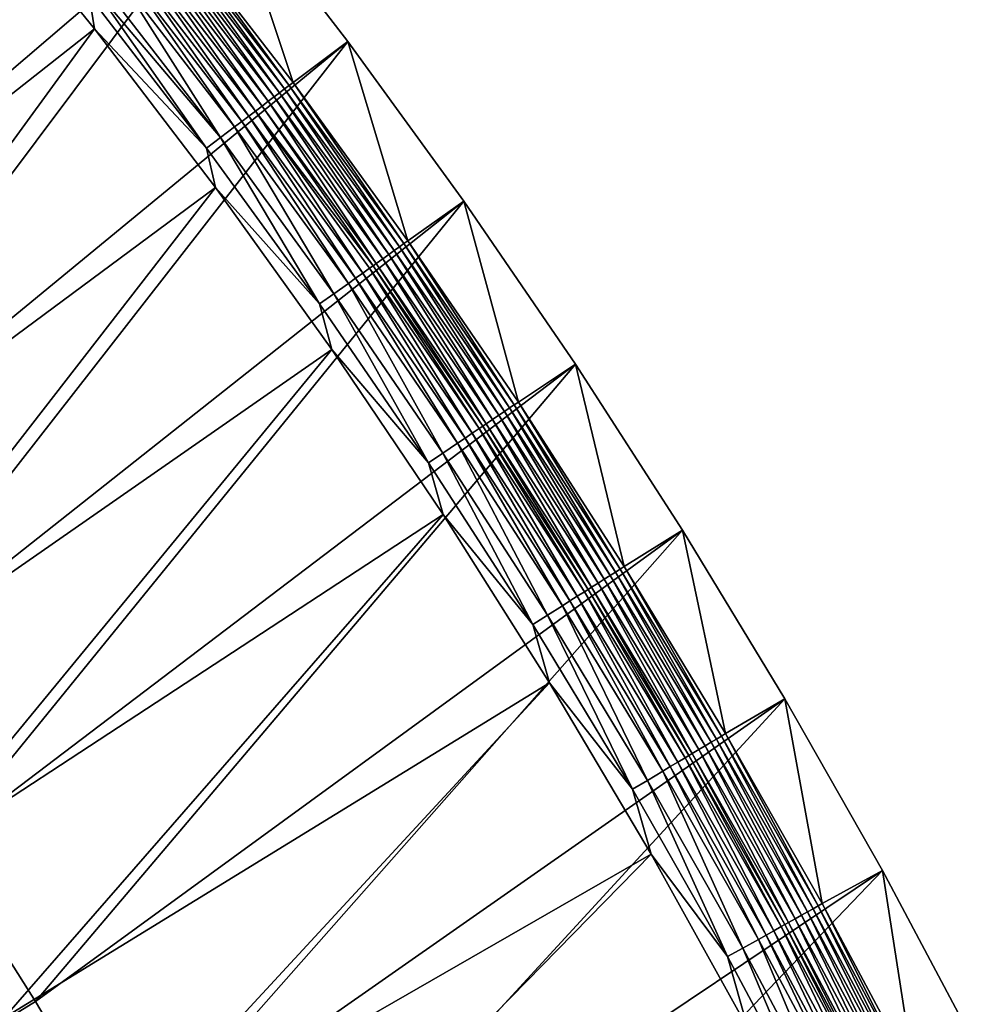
# Model space of a CAD drawing. Header units: metres. Extents: x 1030 to 1344, y -356 to -42.
# Tile 10 of 12: x 1255 to 1317, y -264 to -199. Entities that reach past the tile are written whole.
import ezdxf

# ---------------------------------------------------------------- set-up
doc = ezdxf.new("R2010")
doc.units = ezdxf.units.M

msp = doc.modelspace()

# ---------------------------------------------------------------- linework, layer by layer
at = {"layer": 'None'}
for points in [[(1260.011841, -180.497177, 0.005715), (1220.837036, -215.340424, -30.250669), (1251.530884, -170.701477, 0.005715)], [(1220.837036, -215.340424, -30.250669), (1251.530884, -170.701477, 0.005715), (1260.011841, -180.497177, 0.005715)], [(1228.352905, -224.615967, -30.250669), (1220.837036, -215.340424, -30.250669), (1260.011841, -180.497177, 0.005715)], [(1228.352905, -224.615967, -30.250669), (1220.837036, -215.340424, -30.250669), (1260.011841, -180.497177, 0.005715)], [(1268.210693, -190.53009, 0.005715), (1228.352905, -224.615967, -30.250669), (1260.011841, -180.497177, 0.005715)], [(1228.352905, -224.615967, -30.250669), (1260.011841, -180.497177, 0.005715), (1268.210693, -190.53009, 0.005715)], [(1259.494751, -199.977737, 9.996095), (1251.251221, -189.810379, 9.996095), (1226.472656, -225.951859, -14.260289)], [(1251.251221, -189.810379, 9.996095), (1259.494751, -199.977737, 9.996095), (1259.129517, -197.788177, 10.480628)], [(1235.592041, -234.108917, -30.250669), (1228.352905, -224.615967, -30.250669), (1268.210693, -190.53009, 0.005715)], [(1235.592041, -234.108917, -30.250669), (1228.352905, -224.615967, -30.250669), (1268.210693, -190.53009, 0.005715)], [(1276.12207, -200.79129, 0.005715), (1235.592041, -234.108917, -30.250669), (1268.210693, -190.53009, 0.005715)], [(1235.592041, -234.108917, -30.250669), (1268.210693, -190.53009, 0.005715), (1276.12207, -200.79129, 0.005715)], [(1268.210693, -190.53009, 0.005715), (1264.69043, -193.333145, 7.799943), (1272.523926, -203.493835, 7.799943)], [(1276.12207, -200.79129, 0.005715), (1268.210693, -190.53009, 0.005715), (1272.523926, -203.493835, 7.799943)], [(1263.829224, -194.022583, 9.178522), (1271.643066, -204.160278, 9.178529), (1264.150146, -193.765549, 8.755349)], [(1264.150146, -193.765549, 8.755349), (1271.971191, -203.911987, 8.755338), (1264.438232, -193.534897, 8.294526)], [(1271.643066, -204.160278, 9.178529), (1271.971191, -203.911987, 8.755338), (1264.150146, -193.765549, 8.755349)], [(1272.265747, -203.689102, 8.294525), (1264.69043, -193.333145, 7.799943), (1264.438232, -193.534897, 8.294526)], [(1271.971191, -203.911987, 8.755338), (1272.265747, -203.689102, 8.294525), (1264.438232, -193.534897, 8.294526)], [(1272.265747, -203.689102, 8.294525), (1272.523926, -203.493835, 7.799943), (1264.69043, -193.333145, 7.799943)], [(1263.100098, -194.606674, 9.895089), (1270.897949, -204.724243, 9.895093), (1263.478149, -194.303772, 9.559807)], [(1263.478149, -194.303772, 9.559807), (1271.284302, -204.431808, 9.559833), (1263.829224, -194.022583, 9.178522)], [(1270.897949, -204.724243, 9.895093), (1271.284302, -204.431808, 9.559833), (1263.478149, -194.303772, 9.559807)], [(1271.284302, -204.431808, 9.559833), (1271.643066, -204.160278, 9.178529), (1263.829224, -194.022583, 9.178522)], [(1262.277222, -195.26593, 10.415193), (1270.057373, -205.36058, 10.415186), (1262.698486, -194.928436, 10.181062)], [(1262.698486, -194.928436, 10.181062), (1270.487671, -205.034836, 10.181039), (1263.100098, -194.606674, 9.895089)], [(1270.057373, -205.36058, 10.415186), (1270.487671, -205.034836, 10.181039), (1262.698486, -194.928436, 10.181062)], [(1270.487671, -205.034836, 10.181039), (1270.897949, -204.724243, 9.895093), (1263.100098, -194.606674, 9.895089)], [(1261.392212, -195.975082, 10.71965), (1269.153442, -206.044922, 10.719651), (1261.840454, -195.615921, 10.595307)], [(1261.840454, -195.615921, 10.595307), (1269.611206, -205.698334, 10.595323), (1262.277222, -195.26593, 10.415193)], [(1269.153442, -206.044922, 10.719651), (1269.611206, -205.698334, 10.595323), (1261.840454, -195.615921, 10.595307)], [(1269.611206, -205.698334, 10.595323), (1270.057373, -205.36058, 10.415186), (1262.277222, -195.26593, 10.415193)], [(1260.021606, -197.073395, 10.748107), (1267.753662, -207.104752, 10.748099), (1260.936768, -196.340042, 10.787012)], [(1260.936768, -196.340042, 10.787012), (1268.688354, -206.397095, 10.786997), (1261.392212, -195.975082, 10.71965)], [(1267.753662, -207.104752, 10.748099), (1268.688354, -206.397095, 10.786997), (1260.936768, -196.340042, 10.787012)], [(1268.688354, -206.397095, 10.786997), (1269.153442, -206.044922, 10.719651), (1261.392212, -195.975082, 10.71965)], [(1259.129517, -197.788177, 10.480628), (1266.842529, -207.79451, 10.480633), (1259.570557, -197.434799, 10.642332)], [(1260.021606, -197.073395, 10.748107), (1259.570557, -197.434799, 10.642332), (1267.753662, -207.104752, 10.748099)], [(1259.570557, -197.434799, 10.642332), (1266.842529, -207.79451, 10.480633), (1267.753662, -207.104752, 10.748099)], [(1259.129517, -197.788177, 10.480628), (1259.494751, -199.977737, 9.996095), (1266.842529, -207.79451, 10.480633)], [(1259.494751, -199.977737, 9.996095), (1226.472656, -225.951859, -14.260289), (1233.661743, -235.373825, -14.260289)], [(1267.432129, -210.379822, 9.996095), (1259.494751, -199.977737, 9.996095), (1233.661743, -235.373825, -14.260289)], [(1259.494751, -199.977737, 9.996095), (1267.432129, -210.379822, 9.996095), (1266.842529, -207.79451, 10.480633)], [(1242.549805, -243.810043, -30.250669), (1235.592041, -234.108917, -30.250669), (1276.12207, -200.79129, 0.005715)], [(1242.549805, -243.810043, -30.250669), (1235.592041, -234.108917, -30.250669), (1276.12207, -200.79129, 0.005715)], [(1283.740723, -211.271652, 0.005715), (1242.549805, -243.810043, -30.250669), (1276.12207, -200.79129, 0.005715)], [(1242.549805, -243.810043, -30.250669), (1276.12207, -200.79129, 0.005715), (1283.740723, -211.271652, 0.005715)], [(1276.12207, -200.79129, 0.005715), (1272.523926, -203.493835, 7.799943), (1280.067749, -213.871536, 7.799943)], [(1283.740723, -211.271652, 0.005715), (1276.12207, -200.79129, 0.005715), (1280.067749, -213.871536, 7.799943)], [(1279.803589, -214.060165, 8.294523), (1272.523926, -203.493835, 7.799943), (1272.265747, -203.689102, 8.294525)], [(1279.803589, -214.060165, 8.294523), (1280.067749, -213.871536, 7.799943), (1272.523926, -203.493835, 7.799943)], [(1271.971191, -203.911987, 8.755338), (1271.643066, -204.160278, 9.178529), (1279.167847, -214.514359, 9.178535)], [(1271.971191, -203.911987, 8.755338), (1279.502686, -214.27507, 8.755325), (1272.265747, -203.689102, 8.294525)], [(1279.502686, -214.27507, 8.755325), (1271.971191, -203.911987, 8.755338), (1279.167847, -214.514359, 9.178535)], [(1279.502686, -214.27507, 8.755325), (1279.803589, -214.060165, 8.294523), (1272.265747, -203.689102, 8.294525)], [(1270.897949, -204.724243, 9.895093), (1270.487671, -205.034836, 10.181039), (1277.988647, -215.356918, 10.181016)], [(1271.284302, -204.431808, 9.559833), (1270.897949, -204.724243, 9.895093), (1278.407349, -215.057724, 9.895097)], [(1278.407349, -215.057724, 9.895097), (1270.897949, -204.724243, 9.895093), (1277.988647, -215.356918, 10.181016)], [(1271.643066, -204.160278, 9.178529), (1271.284302, -204.431808, 9.559833), (1278.801758, -214.775986, 9.559857)], [(1278.801758, -214.775986, 9.559857), (1271.284302, -204.431808, 9.559833), (1278.407349, -215.057724, 9.895097)], [(1279.167847, -214.514359, 9.178535), (1271.643066, -204.160278, 9.178529), (1278.801758, -214.775986, 9.559857)], [(1270.057373, -205.36058, 10.415186), (1269.611206, -205.698334, 10.595323), (1277.094604, -215.995941, 10.595339)], [(1270.487671, -205.034836, 10.181039), (1270.057373, -205.36058, 10.415186), (1277.771484, -215.512161, 10.304702)], [(1277.549683, -215.670654, 10.415179), (1270.057373, -205.36058, 10.415186), (1277.094604, -215.995941, 10.595339)], [(1277.771484, -215.512161, 10.304702), (1270.057373, -205.36058, 10.415186), (1277.549683, -215.670654, 10.415179)], [(1277.988647, -215.356918, 10.181016), (1270.487671, -205.034836, 10.181039), (1277.771484, -215.512161, 10.304702)], [(1269.153442, -206.044922, 10.719651), (1268.688354, -206.397095, 10.786997), (1276.152954, -216.668869, 10.786983)], [(1269.611206, -205.698334, 10.595323), (1269.153442, -206.044922, 10.719651), (1276.627563, -216.329727, 10.719653)], [(1276.627563, -216.329727, 10.719653), (1269.153442, -206.044922, 10.719651), (1276.152954, -216.668869, 10.786983)], [(1277.094604, -215.995941, 10.595339), (1269.611206, -205.698334, 10.595323), (1276.627563, -216.329727, 10.719653)], [(1268.688354, -206.397095, 10.786997), (1267.753662, -207.104752, 10.748099), (1275.199463, -217.350342, 10.748091)], [(1268.688354, -206.397095, 10.786997), (1275.199463, -217.350342, 10.748091), (1276.152954, -216.668869, 10.786983)], [(1267.753662, -207.104752, 10.748099), (1266.842529, -207.79451, 10.480633), (1274.269897, -218.014633, 10.480638)], [(1267.753662, -207.104752, 10.748099), (1274.269897, -218.014633, 10.480638), (1275.199463, -217.350342, 10.748091)], [(1266.842529, -207.79451, 10.480633), (1267.432129, -210.379822, 9.996095), (1274.269897, -218.014633, 10.480638)], [(1267.432129, -210.379822, 9.996095), (1233.661743, -235.373825, -14.260289), (1240.573608, -245.004364, -14.260289)], [(1275.058716, -221.005905, 9.996095), (1267.432129, -210.379822, 9.996095), (1240.573608, -245.004364, -14.260289)], [(1267.432129, -210.379822, 9.996095), (1275.058716, -221.005905, 9.996095), (1274.269897, -218.014633, 10.480638)], [(1249.22229, -253.709763, -30.250669), (1242.549805, -243.810043, -30.250669), (1283.740723, -211.271652, 0.005715)], [(1249.22229, -253.709763, -30.250669), (1242.549805, -243.810043, -30.250669), (1283.740723, -211.271652, 0.005715)], [(1291.062134, -221.961761, 0.005715), (1249.22229, -253.709763, -30.250669), (1283.740723, -211.271652, 0.005715)], [(1249.22229, -253.709763, -30.250669), (1283.740723, -211.271652, 0.005715), (1291.062134, -221.961761, 0.005715)], [(1283.740723, -211.271652, 0.005715), (1280.067749, -213.871536, 7.799943), (1287.317261, -224.456894, 7.799943)], [(1291.062134, -221.961761, 0.005715), (1283.740723, -211.271652, 0.005715), (1287.317261, -224.456894, 7.799943)], [(1279.167847, -214.514359, 9.178535), (1286.399902, -225.074982, 9.178541), (1279.502686, -214.27507, 8.755325)], [(1286.741333, -224.844894, 8.755313), (1279.803589, -214.060165, 8.294523), (1279.502686, -214.27507, 8.755325)], [(1286.399902, -225.074982, 9.178541), (1286.741333, -224.844894, 8.755313), (1279.502686, -214.27507, 8.755325)], [(1287.048096, -224.638199, 8.294522), (1280.067749, -213.871536, 7.799943), (1279.803589, -214.060165, 8.294523)], [(1286.741333, -224.844894, 8.755313), (1287.048096, -224.638199, 8.294522), (1279.803589, -214.060165, 8.294523)], [(1287.317261, -224.456894, 7.799943), (1280.067749, -213.871536, 7.799943), (1287.048096, -224.638199, 8.294522)], [(1277.988647, -215.356918, 10.181016), (1285.197998, -225.884918, 10.180993), (1278.407349, -215.057724, 9.895097)], [(1278.407349, -215.057724, 9.895097), (1285.624756, -225.597351, 9.895101), (1278.801758, -214.775986, 9.559857)], [(1285.197998, -225.884918, 10.180993), (1285.624756, -225.597351, 9.895101), (1278.407349, -215.057724, 9.895097)], [(1278.801758, -214.775986, 9.559857), (1286.026733, -225.326508, 9.559882), (1279.167847, -214.514359, 9.178535)], [(1285.624756, -225.597351, 9.895101), (1286.026733, -225.326508, 9.559882), (1278.801758, -214.775986, 9.559857)], [(1286.026733, -225.326508, 9.559882), (1286.399902, -225.074982, 9.178541), (1279.167847, -214.514359, 9.178535)], [(1277.094604, -215.995941, 10.595339), (1284.286621, -226.499054, 10.595355), (1277.549683, -215.670654, 10.415179)], [(1277.549683, -215.670654, 10.415179), (1284.75061, -226.186447, 10.415173), (1277.771484, -215.512161, 10.304702)], [(1284.286621, -226.499054, 10.595355), (1284.75061, -226.186447, 10.415173), (1277.549683, -215.670654, 10.415179)], [(1277.771484, -215.512161, 10.304702), (1284.976563, -226.034119, 10.304681), (1277.988647, -215.356918, 10.181016)], [(1284.75061, -226.186447, 10.415173), (1284.976563, -226.034119, 10.304681), (1277.771484, -215.512161, 10.304702)], [(1284.976563, -226.034119, 10.304681), (1285.197998, -225.884918, 10.180993), (1277.988647, -215.356918, 10.181016)], [(1276.152954, -216.668869, 10.786983), (1283.327026, -227.145737, 10.786967), (1276.627563, -216.329727, 10.719653)], [(1276.627563, -216.329727, 10.719653), (1283.810669, -226.819839, 10.719655), (1277.094604, -215.995941, 10.595339)], [(1283.327026, -227.145737, 10.786967), (1283.810669, -226.819839, 10.719655), (1276.627563, -216.329727, 10.719653)], [(1283.810669, -226.819839, 10.719655), (1284.286621, -226.499054, 10.595355), (1277.094604, -215.995941, 10.595339)], [(1275.199463, -217.350342, 10.748091), (1282.355225, -227.800613, 10.748082), (1276.152954, -216.668869, 10.786983)], [(1282.355225, -227.800613, 10.748082), (1283.327026, -227.145737, 10.786967), (1276.152954, -216.668869, 10.786983)], [(1274.269897, -218.014633, 10.480638), (1281.407837, -228.439011, 10.480642), (1275.199463, -217.350342, 10.748091)], [(1281.407837, -228.439011, 10.480642), (1282.355225, -227.800613, 10.748082), (1275.199463, -217.350342, 10.748091)], [(1274.269897, -218.014633, 10.480638), (1275.058716, -221.005905, 9.996095), (1281.407837, -228.439011, 10.480642)], [(1275.058716, -221.005905, 9.996095), (1240.573608, -245.004364, -14.260289), (1247.204712, -254.834366, -14.260289)], [(1282.370728, -231.845459, 9.996095), (1275.058716, -221.005905, 9.996095), (1247.204712, -254.834366, -14.260289)], [(1275.058716, -221.005905, 9.996095), (1282.370728, -231.845459, 9.996095), (1281.407837, -228.439011, 10.480642)], [(1255.605835, -263.79837, -30.250669), (1249.22229, -253.709763, -30.250669), (1291.062134, -221.961761, 0.005715)], [(1255.605835, -263.79837, -30.250669), (1249.22229, -253.709763, -30.250669), (1291.062134, -221.961761, 0.005715)], [(1298.082642, -232.851898, 0.005715), (1255.605835, -263.79837, -30.250669), (1291.062134, -221.961761, 0.005715)], [(1255.605835, -263.79837, -30.250669), (1291.062134, -221.961761, 0.005715), (1298.082642, -232.851898, 0.005715)], [(1291.062134, -221.961761, 0.005715), (1287.317261, -224.456894, 7.799943), (1294.268677, -235.240295, 7.799943)], [(1298.082642, -232.851898, 0.005715), (1291.062134, -221.961761, 0.005715), (1294.268677, -235.240295, 7.799943)], [(1293.682739, -235.612259, 8.755301), (1287.048096, -224.638199, 8.294522), (1286.741333, -224.844894, 8.755313)], [(1293.995117, -235.413986, 8.294521), (1287.317261, -224.456894, 7.799943), (1287.048096, -224.638199, 8.294522)], [(1287.048096, -224.638199, 8.294522), (1293.682739, -235.612259, 8.755301), (1293.995117, -235.413986, 8.294521)], [(1294.268677, -235.240295, 7.799943), (1287.317261, -224.456894, 7.799943), (1293.995117, -235.413986, 8.294521)], [(1286.026733, -225.326508, 9.559882), (1285.624756, -225.597351, 9.895101), (1292.545898, -236.333862, 9.895104)], [(1286.026733, -225.326508, 9.559882), (1292.955078, -236.074158, 9.559907), (1286.399902, -225.074982, 9.178541)], [(1292.955078, -236.074158, 9.559907), (1286.026733, -225.326508, 9.559882), (1292.545898, -236.333862, 9.895104)], [(1293.335083, -235.832947, 9.178548), (1286.741333, -224.844894, 8.755313), (1286.399902, -225.074982, 9.178541)], [(1292.955078, -236.074158, 9.559907), (1293.335083, -235.832947, 9.178548), (1286.399902, -225.074982, 9.178541)], [(1293.335083, -235.832947, 9.178548), (1293.682739, -235.612259, 8.755301), (1286.741333, -224.844894, 8.755313)], [(1284.976563, -226.034119, 10.304681), (1284.75061, -226.186447, 10.415173), (1291.655762, -236.898727, 10.415166)], [(1285.197998, -225.884918, 10.180993), (1284.976563, -226.034119, 10.304681), (1291.885864, -236.75267, 10.30466)], [(1291.885864, -236.75267, 10.30466), (1284.976563, -226.034119, 10.304681), (1291.655762, -236.898727, 10.415166)], [(1285.624756, -225.597351, 9.895101), (1285.197998, -225.884918, 10.180993), (1292.111328, -236.609619, 10.18097)], [(1292.111328, -236.609619, 10.18097), (1285.197998, -225.884918, 10.180993), (1291.885864, -236.75267, 10.30466)], [(1292.545898, -236.333862, 9.895104), (1285.624756, -225.597351, 9.895101), (1292.111328, -236.609619, 10.18097)], [(1284.286621, -226.499054, 10.595355), (1283.810669, -226.819839, 10.719655), (1290.69873, -237.505997, 10.719657)], [(1284.75061, -226.186447, 10.415173), (1284.286621, -226.499054, 10.595355), (1291.183472, -237.198456, 10.59537)], [(1291.183472, -237.198456, 10.59537), (1284.286621, -226.499054, 10.595355), (1290.69873, -237.505997, 10.719657)], [(1291.655762, -236.898727, 10.415166), (1284.75061, -226.186447, 10.415173), (1291.183472, -237.198456, 10.59537)], [(1283.327026, -227.145737, 10.786967), (1282.355225, -227.800613, 10.748082), (1289.216919, -238.44632, 10.748075)], [(1283.810669, -226.819839, 10.719655), (1283.327026, -227.145737, 10.786967), (1290.206299, -237.818466, 10.786952)], [(1290.206299, -237.818466, 10.786952), (1283.327026, -227.145737, 10.786967), (1289.216919, -238.44632, 10.748075)], [(1290.69873, -237.505997, 10.719657), (1283.810669, -226.819839, 10.719655), (1290.206299, -237.818466, 10.786952)], [(1282.355225, -227.800613, 10.748082), (1281.407837, -228.439011, 10.480642), (1288.252197, -239.058395, 10.480647)], [(1289.216919, -238.44632, 10.748075), (1282.355225, -227.800613, 10.748082), (1288.252197, -239.058395, 10.480647)], [(1281.407837, -228.439011, 10.480642), (1282.370728, -231.845459, 9.996095), (1288.252197, -239.058395, 10.480647)], [(1282.370728, -231.845459, 9.996095), (1247.204712, -254.834366, -14.260289), (1253.55127, -264.854736, -14.260289)], [(1289.364258, -242.887894, 9.996095), (1282.370728, -231.845459, 9.996095), (1253.55127, -264.854736, -14.260289)], [(1282.370728, -231.845459, 9.996095), (1289.364258, -242.887894, 9.996095), (1288.252197, -239.058395, 10.480647)], [(1261.697998, -274.065918, -30.250669), (1255.605835, -263.79837, -30.250669), (1298.082642, -232.851898, 0.005715)], [(1261.697998, -274.065918, -30.250669), (1255.605835, -263.79837, -30.250669), (1298.082642, -232.851898, 0.005715)], [(1304.798828, -243.93222, 0.005715), (1261.697998, -274.065918, -30.250669), (1298.082642, -232.851898, 0.005715)], [(1261.697998, -274.065918, -30.250669), (1298.082642, -232.851898, 0.005715), (1304.798828, -243.93222, 0.005715)], [(1298.082642, -232.851898, 0.005715), (1294.268677, -235.240295, 7.799943), (1300.919067, -246.21199, 7.799943)], [(1304.798828, -243.93222, 0.005715), (1298.082642, -232.851898, 0.005715), (1300.919067, -246.21199, 7.799943)], [(1299.969604, -246.778915, 9.178554), (1293.682739, -235.612259, 8.755301), (1293.335083, -235.832947, 9.178548)], [(1293.682739, -235.612259, 8.755301), (1300.32312, -246.567871, 8.755289), (1293.995117, -235.413986, 8.294521)], [(1300.32312, -246.567871, 8.755289), (1293.682739, -235.612259, 8.755301), (1299.969604, -246.778915, 9.178554)], [(1300.640747, -246.37822, 8.294519), (1294.268677, -235.240295, 7.799943), (1293.995117, -235.413986, 8.294521)], [(1293.995117, -235.413986, 8.294521), (1300.32312, -246.567871, 8.755289), (1300.640747, -246.37822, 8.294519)], [(1300.640747, -246.37822, 8.294519), (1300.919067, -246.21199, 7.799943), (1294.268677, -235.240295, 7.799943)], [(1292.111328, -236.609619, 10.18097), (1298.724854, -247.521698, 10.180947), (1292.545898, -236.333862, 9.895104)], [(1292.545898, -236.333862, 9.895104), (1299.16687, -247.25798, 9.895108), (1292.955078, -236.074158, 9.559907)], [(1298.724854, -247.521698, 10.180947), (1299.16687, -247.25798, 9.895108), (1292.545898, -236.333862, 9.895104)], [(1299.58313, -247.009598, 9.559933), (1293.335083, -235.832947, 9.178548), (1292.955078, -236.074158, 9.559907)], [(1299.16687, -247.25798, 9.895108), (1299.58313, -247.009598, 9.559933), (1292.955078, -236.074158, 9.559907)], [(1299.58313, -247.009598, 9.559933), (1299.969604, -246.778915, 9.178554), (1293.335083, -235.832947, 9.178548)], [(1291.183472, -237.198456, 10.59537), (1297.781128, -248.084793, 10.595387), (1291.655762, -236.898727, 10.415166)], [(1291.655762, -236.898727, 10.415166), (1298.261597, -247.798157, 10.415159), (1291.885864, -236.75267, 10.30466)], [(1297.781128, -248.084793, 10.595387), (1298.261597, -247.798157, 10.415159), (1291.655762, -236.898727, 10.415166)], [(1291.885864, -236.75267, 10.30466), (1298.495605, -247.658493, 10.304639), (1292.111328, -236.609619, 10.18097)], [(1298.261597, -247.798157, 10.415159), (1298.495605, -247.658493, 10.304639), (1291.885864, -236.75267, 10.30466)], [(1298.495605, -247.658493, 10.304639), (1298.724854, -247.521698, 10.180947), (1292.111328, -236.609619, 10.18097)], [(1290.206299, -237.818466, 10.786952), (1296.787354, -248.677689, 10.786938), (1290.69873, -237.505997, 10.719657)], [(1290.69873, -237.505997, 10.719657), (1297.288208, -248.378891, 10.719659), (1291.183472, -237.198456, 10.59537)], [(1296.787354, -248.677689, 10.786938), (1297.288208, -248.378891, 10.719659), (1290.69873, -237.505997, 10.719657)], [(1297.288208, -248.378891, 10.719659), (1297.781128, -248.084793, 10.595387), (1291.183472, -237.198456, 10.59537)], [(1289.216919, -238.44632, 10.748075), (1295.780884, -249.278091, 10.748066), (1290.206299, -237.818466, 10.786952)], [(1295.780884, -249.278091, 10.748066), (1296.787354, -248.677689, 10.786938), (1290.206299, -237.818466, 10.786952)], [(1288.252197, -239.058395, 10.480647), (1294.799683, -249.863419, 10.480651), (1289.216919, -238.44632, 10.748075)], [(1294.799683, -249.863419, 10.480651), (1295.780884, -249.278091, 10.748066), (1289.216919, -238.44632, 10.748075)], [(1288.252197, -239.058395, 10.480647), (1289.364258, -242.887894, 9.996095), (1294.799683, -249.863419, 10.480651)], [(1289.364258, -242.887894, 9.996095), (1253.55127, -264.854736, -14.260289), (1259.610352, -275.05661, -14.260289)], [(1296.035767, -254.122284, 9.996095), (1289.364258, -242.887894, 9.996095), (1259.610352, -275.05661, -14.260289)], [(1289.364258, -242.887894, 9.996095), (1296.035767, -254.122284, 9.996095), (1294.799683, -249.863419, 10.480651)], [(1267.496216, -284.502441, -30.250669), (1261.697998, -274.065918, -30.250669), (1304.798828, -243.93222, 0.005715)], [(1267.496216, -284.502441, -30.250669), (1261.697998, -274.065918, -30.250669), (1304.798828, -243.93222, 0.005715)], [(1311.208252, -255.192871, 0.005715), (1267.496216, -284.502441, -30.250669), (1304.798828, -243.93222, 0.005715)], [(1267.496216, -284.502441, -30.250669), (1304.798828, -243.93222, 0.005715), (1311.208252, -255.192871, 0.005715)], [(1304.798828, -243.93222, 0.005715), (1300.919067, -246.21199, 7.799943), (1307.265625, -257.362183, 7.799943)], [(1311.208252, -255.192871, 0.005715), (1304.798828, -243.93222, 0.005715), (1307.265625, -257.362183, 7.799943)], [(1305.908813, -258.122742, 9.559958), (1299.969604, -246.778915, 9.178554), (1299.58313, -247.009598, 9.559933)], [(1300.32312, -246.567871, 8.755289), (1299.969604, -246.778915, 9.178554), (1306.30127, -257.902802, 9.17856)], [(1306.30127, -257.902802, 9.17856), (1299.969604, -246.778915, 9.178554), (1305.908813, -258.122742, 9.559958)], [(1300.32312, -246.567871, 8.755289), (1306.6604, -257.701569, 8.755278), (1300.640747, -246.37822, 8.294519)], [(1306.6604, -257.701569, 8.755278), (1300.32312, -246.567871, 8.755289), (1306.30127, -257.902802, 9.17856)], [(1306.98291, -257.520752, 8.294518), (1300.919067, -246.21199, 7.799943), (1300.640747, -246.37822, 8.294519)], [(1306.6604, -257.701569, 8.755278), (1306.98291, -257.520752, 8.294518), (1300.640747, -246.37822, 8.294519)], [(1307.265625, -257.362183, 7.799943), (1300.919067, -246.21199, 7.799943), (1306.98291, -257.520752, 8.294518)], [(1298.724854, -247.521698, 10.180947), (1305.036743, -258.611053, 10.180924), (1299.16687, -247.25798, 9.895108)], [(1305.48584, -258.359589, 9.895112), (1299.58313, -247.009598, 9.559933), (1299.16687, -247.25798, 9.895108)], [(1305.036743, -258.611053, 10.180924), (1305.48584, -258.359589, 9.895112), (1299.16687, -247.25798, 9.895108)], [(1305.48584, -258.359589, 9.895112), (1305.908813, -258.122742, 9.559958), (1299.58313, -247.009598, 9.559933)], [(1297.288208, -248.378891, 10.719659), (1303.576904, -259.428436, 10.719661), (1297.781128, -248.084793, 10.595387)], [(1297.781128, -248.084793, 10.595387), (1304.077881, -259.14798, 10.595403), (1298.261597, -247.798157, 10.415159)], [(1303.576904, -259.428436, 10.719661), (1304.077881, -259.14798, 10.595403), (1297.781128, -248.084793, 10.595387)], [(1298.261597, -247.798157, 10.415159), (1304.565918, -258.874664, 10.415153), (1298.495605, -247.658493, 10.304639)], [(1304.077881, -259.14798, 10.595403), (1304.565918, -258.874664, 10.415153), (1298.261597, -247.798157, 10.415159)], [(1298.495605, -247.658493, 10.304639), (1304.803833, -258.741486, 10.304617), (1298.724854, -247.521698, 10.180947)], [(1304.565918, -258.874664, 10.415153), (1304.803833, -258.741486, 10.304617), (1298.495605, -247.658493, 10.304639)], [(1304.803833, -258.741486, 10.304617), (1305.036743, -258.611053, 10.180924), (1298.724854, -247.521698, 10.180947)], [(1295.780884, -249.278091, 10.748066), (1302.045166, -260.28595, 10.748057), (1296.787354, -248.677689, 10.786938)], [(1296.787354, -248.677689, 10.786938), (1303.067871, -259.713379, 10.786922), (1297.288208, -248.378891, 10.719659)], [(1302.045166, -260.28595, 10.748057), (1303.067871, -259.713379, 10.786922), (1296.787354, -248.677689, 10.786938)], [(1303.067871, -259.713379, 10.786922), (1303.576904, -259.428436, 10.719661), (1297.288208, -248.378891, 10.719659)], [(1294.799683, -249.863419, 10.480651), (1301.048218, -260.844116, 10.480656), (1295.780884, -249.278091, 10.748066)], [(1301.048218, -260.844116, 10.480656), (1302.045166, -260.28595, 10.748057), (1295.780884, -249.278091, 10.748066)], [(1294.799683, -249.863419, 10.480651), (1296.035767, -254.122284, 9.996095), (1301.048218, -260.844116, 10.480656)], [(1255.605835, -263.79837, -30.250669), (1251.77478, -266.158844, -22.456442), (1249.22229, -253.709763, -30.250669)], [(1296.035767, -254.122284, 9.996095), (1259.610352, -275.05661, -14.260289), (1265.380493, -285.431824, -14.260289)], [(1302.383301, -265.53653, 9.996095), (1296.035767, -254.122284, 9.996095), (1265.380493, -285.431824, -14.260289)], [(1296.035767, -254.122284, 9.996095), (1302.383301, -265.53653, 9.996095), (1301.048218, -260.844116, 10.480656)], [(1272.99939, -295.097809, -30.250669), (1267.496216, -284.502441, -30.250669), (1311.208252, -255.192871, 0.005715)], [(1272.99939, -295.097809, -30.250669), (1267.496216, -284.502441, -30.250669), (1311.208252, -255.192871, 0.005715)], [(1317.308472, -266.623932, 0.005715), (1272.99939, -295.097809, -30.250669), (1311.208252, -255.192871, 0.005715)], [(1272.99939, -295.097809, -30.250669), (1311.208252, -255.192871, 0.005715), (1317.308472, -266.623932, 0.005715)], [(1311.208252, -255.192871, 0.005715), (1307.265625, -257.362183, 7.799943), (1313.306274, -268.681061, 7.799943)], [(1317.308472, -266.623932, 0.005715), (1311.208252, -255.192871, 0.005715), (1313.306274, -268.681061, 7.799943)], [(1306.30127, -257.902802, 9.17856), (1312.328491, -269.194611, 9.178567), (1306.6604, -257.701569, 8.755278)], [(1312.692749, -269.003418, 8.755265), (1306.98291, -257.520752, 8.294518), (1306.6604, -257.701569, 8.755278)], [(1312.328491, -269.194611, 9.178567), (1312.692749, -269.003418, 8.755265), (1306.6604, -257.701569, 8.755278)], [(1313.019897, -268.831635, 8.294518), (1307.265625, -257.362183, 7.799943), (1306.98291, -257.520752, 8.294518)], [(1312.692749, -269.003418, 8.755265), (1313.019897, -268.831635, 8.294518), (1306.98291, -257.520752, 8.294518)], [(1313.306274, -268.681061, 7.799943), (1307.265625, -257.362183, 7.799943), (1313.019897, -268.831635, 8.294518)], [(1311.045044, -269.867767, 10.180902), (1305.48584, -258.359589, 9.895112), (1305.036743, -258.611053, 10.180924)], [(1311.500854, -269.628754, 9.895116), (1305.908813, -258.122742, 9.559958), (1305.48584, -258.359589, 9.895112)], [(1311.045044, -269.867767, 10.180902), (1311.500854, -269.628754, 9.895116), (1305.48584, -258.359589, 9.895112)], [(1305.908813, -258.122742, 9.559958), (1311.930054, -269.403625, 9.559982), (1306.30127, -257.902802, 9.17856)], [(1311.930054, -269.403625, 9.559982), (1305.908813, -258.122742, 9.559958), (1311.500854, -269.628754, 9.895116)], [(1311.930054, -269.403625, 9.559982), (1312.328491, -269.194611, 9.178567), (1306.30127, -257.902802, 9.17856)], [(1304.077881, -259.14798, 10.595403), (1310.071655, -270.378204, 10.595419), (1304.565918, -258.874664, 10.415153)], [(1304.565918, -258.874664, 10.415153), (1310.567139, -270.118378, 10.415146), (1304.803833, -258.741486, 10.304617)], [(1310.071655, -270.378204, 10.595419), (1310.567139, -270.118378, 10.415146), (1304.565918, -258.874664, 10.415153)], [(1304.803833, -258.741486, 10.304617), (1310.808594, -269.991791, 10.304596), (1305.036743, -258.611053, 10.180924)], [(1310.567139, -270.118378, 10.415146), (1310.808594, -269.991791, 10.304596), (1304.803833, -258.741486, 10.304617)], [(1310.808594, -269.991791, 10.304596), (1311.045044, -269.867767, 10.180902), (1305.036743, -258.611053, 10.180924)], [(1302.045166, -260.28595, 10.748057), (1308.007935, -271.460022, 10.74805), (1303.067871, -259.713379, 10.786922)], [(1303.067871, -259.713379, 10.786922), (1309.046265, -270.91571, 10.786908), (1303.576904, -259.428436, 10.719661)], [(1308.007935, -271.460022, 10.74805), (1309.046265, -270.91571, 10.786908), (1303.067871, -259.713379, 10.786922)], [(1303.576904, -259.428436, 10.719661), (1309.562988, -270.644836, 10.719663), (1304.077881, -259.14798, 10.595403)], [(1309.046265, -270.91571, 10.786908), (1309.562988, -270.644836, 10.719663), (1303.576904, -259.428436, 10.719661)], [(1309.562988, -270.644836, 10.719663), (1310.071655, -270.378204, 10.595419), (1304.077881, -259.14798, 10.595403)], [(1301.048218, -260.844116, 10.480656), (1306.995728, -271.990662, 10.48066), (1302.045166, -260.28595, 10.748057)], [(1306.995728, -271.990662, 10.48066), (1308.007935, -271.460022, 10.74805), (1302.045166, -260.28595, 10.748057)], [(1301.048218, -260.844116, 10.480656), (1302.383301, -265.53653, 9.996095), (1306.995728, -271.990662, 10.48066)], [(1251.77478, -266.158844, -22.456442), (1255.605835, -263.79837, -30.250669), (1261.697998, -274.065918, -30.250669)]]:
    msp.add_3dface(points, dxfattribs=at)

doc.saveas('drawing.dxf')
